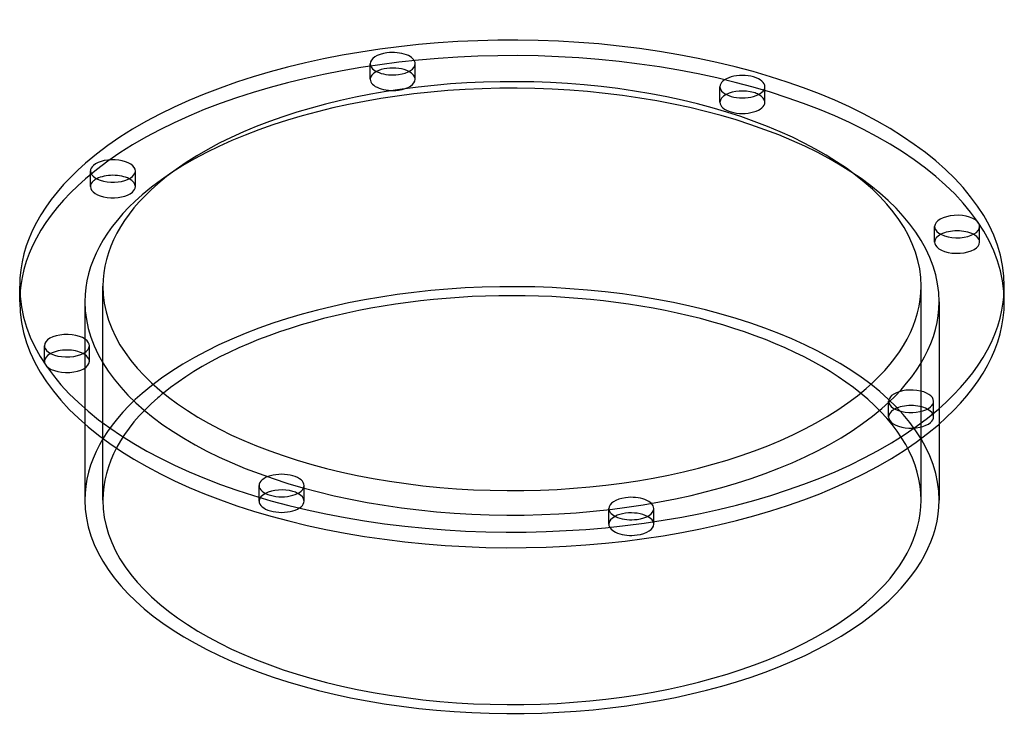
# Model space of a CAD drawing. Header units: millimetres. Extents: x -110 to 110, y -99 to 59.
import ezdxf

# ---------------------------------------------------------------- set-up
doc = ezdxf.new("R2010")
doc.units = ezdxf.units.MM
doc.layers.add('HIDDEN', color=7, linetype='Continuous')
doc.layers.add('THICK', color=7, linetype='Continuous')

msp = doc.modelspace()

# ---------------------------------------------------------------- linework, layer by layer
at = {"layer": 'HIDDEN'}
for p, q in [((-31.53, 46.04), (-31.53, 49.5)), ((-21.53, 46.04), (-21.53, 49.5)), ((46.25, 40.92), (46.25, 44.38)), ((56.25, 40.92), (56.25, 44.38)), ((-93.77, 22.16), (-93.77, 25.63)), ((-83.77, 22.16), (-83.77, 25.62)), ((94.01, 9.8), (94.01, 13.26)), ((104.01, 9.8), (104.01, 13.26)), ((-91, -47.63), (-91, 0)), ((91, -47.63), (91, 0)), ((-95, -3.46), (-95, -30.69)), ((95, -3.46), (95, -30.69)), ((-104.01, -16.73), (-104.01, -13.26)), ((-94.01, -16.73), (-94.01, -13.26)), ((83.77, -29.09), (83.77, -25.62)), ((93.77, -29.09), (93.77, -25.62)), ((-56.25, -47.85), (-56.25, -44.38)), ((-46.25, -47.85), (-46.25, -44.38)), ((21.53, -52.97), (21.53, -49.5)), ((31.53, -52.97), (31.53, -49.5))]:
    msp.add_line(p, q, dxfattribs=at)
for centre, major_axis, start_param, end_param in [((0, -3.46), (109.5, 0), -0.000001, 2.617994), ((0, -3.46), (-95, 0), 3.141591, 5.759587), ((-26.53, 46.04), (5, 0), 2.376202, 3.141499), ((-26.53, 46.04), (5, 0), 3.141499, 4.974188), ((-26.53, 46.04), (5, 0), -1.308997, -0.000094), ((-26.53, 46.04), (5, 0), -0.000094, 0.765391), ((51.25, 40.92), (5, 0), 2.376202, 3.141624), ((51.25, 40.92), (5, 0), 0.000031, 0.765391), ((51.25, 40.92), (5, 0), -3.141561, -2.094395), ((51.25, 40.92), (5, 0), -2.094395, 0.000031), ((0, -3.46), (109.5, 0), 2.617994, 3.141591), ((-88.77, 22.16), (5, 0), 2.617994, 3.141499), ((-88.77, 22.16), (5, 0), 3.141499, 5.759587), ((-88.77, 22.16), (5, 0), 2.376202, 2.617994), ((-88.77, 22.16), (5, 0), -0.000094, 0.765391), ((-88.77, 22.16), (5, 0), -0.523599, -0.000094), ((0, -3.46), (-95, 0), -0.523599, -0.000001), ((99.01, 9.8), (5, 0), 2.376202, 3.14162), ((99.01, 9.8), (5, 0), 0.261799, 0.765391), ((99.01, 9.8), (5, 0), -3.141566, -2.879793), ((99.01, 9.8), (5, 0), -2.879793, 0.000027), ((99.01, 9.8), (5, 0), 0.000027, 0.261799), ((0, -47.63), (-95, 0), 3.141591, 5.759587), ((0, -3.46), (-95, 0), -0.000001, 2.617994), ((0, -3.46), (-95, 0), 2.617994, 3.141591), ((-99.01, -16.73), (5, 0), 2.376202, 3.14162), ((-99.01, -16.73), (5, 0), 0.261799, 0.765391), ((-99.01, -16.73), (5, 0), -3.141566, -2.879793), ((-99.01, -16.73), (5, 0), -2.879793, 0.000027), ((-99.01, -16.73), (5, 0), 0.000027, 0.261799), ((0, -47.63), (-95, 0), -0.523599, -0.000001), ((0, -47.63), (91, 0), 2.590731, 2.617994), ((0, -47.63), (91, 0), -0.000001, 0.550862), ((0, -47.63), (91, 0), 2.617994, 3.141591), ((88.77, -29.09), (5, 0), 2.617994, 3.141499), ((88.77, -29.09), (5, 0), 2.376202, 2.617994), ((88.77, -29.09), (5, 0), -0.000094, 0.765391), ((88.77, -29.09), (5, 0), 3.141499, 5.759587), ((88.77, -29.09), (5, 0), -0.523599, -0.000094), ((0, -47.63), (91, 0), 3.141591, 5.759587), ((-51.25, -47.85), (5, 0), 2.376202, 3.141624), ((-51.25, -47.85), (5, 0), -3.141561, -2.094395), ((-51.25, -47.85), (5, 0), -2.094395, 0.000031), ((-51.25, -47.85), (5, 0), 0.000031, 0.765391), ((0, -47.63), (91, 0), -0.523599, -0.000001), ((26.53, -52.97), (5, 0), 2.376202, 3.141499), ((26.53, -52.97), (5, 0), -0.000094, 0.765391), ((26.53, -52.97), (5, 0), 3.141499, 4.974188), ((26.53, -52.97), (5, 0), -1.308997, -0.000094)]:
    msp.add_ellipse(centre, major_axis=major_axis, ratio=0.5, start_param=start_param, end_param=end_param, dxfattribs=at)
at = {"layer": 'THICK'}
for p, q in [((-109.5, -3.46), (-109.5, 0)), ((109.5, -3.46), (109.5, 0)), ((-95, -30.69), (-95, -47.63)), ((95, -30.69), (95, -47.63))]:
    msp.add_line(p, q, dxfattribs=at)
for centre, major_axis, start_param, end_param in [((0, 0), (109.5, 0), -0.000001, 2.617994), ((-26.53, 49.5), (-5, 0), -1.308997, -0.000094), ((-26.53, 49.5), (-5, 0), 3.141499, 4.974188), ((0, 0), (-91, 0), 3.141591, 5.759587), ((-26.53, 49.5), (-5, 0), -0.000094, 1.832596), ((-26.53, 46.04), (5, 0), 1.832596, 2.376202), ((-26.53, 46.04), (5, 0), 0.765391, 1.832596), ((-26.53, 49.5), (-5, 0), 1.832596, 3.141499), ((51.25, 44.38), (-5, 0), -2.094395, 0.000031), ((51.25, 44.38), (-5, 0), -3.141561, -2.094395), ((51.25, 44.38), (-5, 0), 0.000031, 1.047198), ((51.25, 44.38), (-5, 0), 1.047198, 3.141624), ((51.25, 40.92), (5, 0), 1.047198, 2.376202), ((51.25, 40.92), (5, 0), 0.765391, 1.047198), ((0, 0), (109.5, 0), 2.617994, 3.141591), ((-88.77, 25.62), (-5, 0), -0.523599, -0.000094), ((-88.77, 25.62), (-5, 0), 3.141499, 5.759587), ((-88.77, 25.62), (-5, 0), -0.000094, 2.617994), ((-88.77, 22.16), (5, 0), 0.765391, 2.376202), ((-88.77, 25.62), (-5, 0), 2.617994, 3.141499), ((0, 0), (-91, 0), -0.523599, -0.000001), ((99.01, 13.26), (-5, 0), -2.879793, 0.000027), ((99.01, 13.26), (-5, 0), 0.000027, 0.261799), ((99.01, 13.26), (-5, 0), 0.261799, 3.14162), ((99.01, 13.26), (-5, 0), -3.141566, -2.879793), ((99.01, 9.8), (5, 0), 0.765391, 2.376202), ((0, 0), (109.5, 0), 3.141591, 5.759587), ((0, 0), (-91, 0), -0.000001, 2.617994), ((0, -47.63), (91, 0), 0.550862, 2.590731), ((0, 0), (-91, 0), 2.617994, 3.141591), ((0, 0), (109.5, 0), -0.523599, -0.000001), ((0, -3.46), (109.5, 0), 3.141591, 5.759587), ((0, -3.46), (109.5, 0), -0.523599, -0.000001), ((-99.01, -13.26), (-5, 0), -2.879793, 0.000027), ((-99.01, -13.26), (-5, 0), -3.141566, -2.879793), ((-99.01, -13.26), (-5, 0), 0.000027, 0.261799), ((-99.01, -13.26), (-5, 0), 0.261799, 3.14162), ((-99.01, -16.73), (5, 0), 0.765391, 2.376202), ((88.77, -25.62), (-5, 0), 3.141499, 5.759587), ((88.77, -25.62), (-5, 0), -0.523599, -0.000094), ((88.77, -25.62), (-5, 0), -0.000094, 2.617994), ((88.77, -25.62), (-5, 0), 2.617994, 3.141499), ((88.77, -29.09), (5, 0), 0.765391, 2.376202), ((-51.25, -44.38), (-5, 0), -2.094395, 0.000031), ((-51.25, -44.38), (-5, 0), -3.141561, -2.094395), ((-51.25, -44.38), (-5, 0), 0.000031, 1.047198), ((-51.25, -47.85), (5, 0), 1.047198, 2.376202), ((-51.25, -44.38), (-5, 0), 1.047198, 3.141624), ((-51.25, -47.85), (5, 0), 0.765391, 1.047198), ((0, -47.63), (-95, 0), -0.000001, 2.617994), ((26.53, -49.5), (-5, 0), -1.308997, -0.000094), ((26.53, -49.5), (-5, 0), 3.141499, 4.974188), ((0, -47.63), (-95, 0), 2.617994, 3.141591), ((26.53, -49.5), (-5, 0), -0.000094, 1.832596), ((26.53, -52.97), (5, 0), 0.765391, 1.832596), ((26.53, -49.5), (-5, 0), 1.832596, 3.141499), ((26.53, -52.97), (5, 0), 1.832596, 2.376202)]:
    msp.add_ellipse(centre, major_axis=major_axis, ratio=0.5, start_param=start_param, end_param=end_param, dxfattribs=at)

doc.saveas('drawing.dxf')
